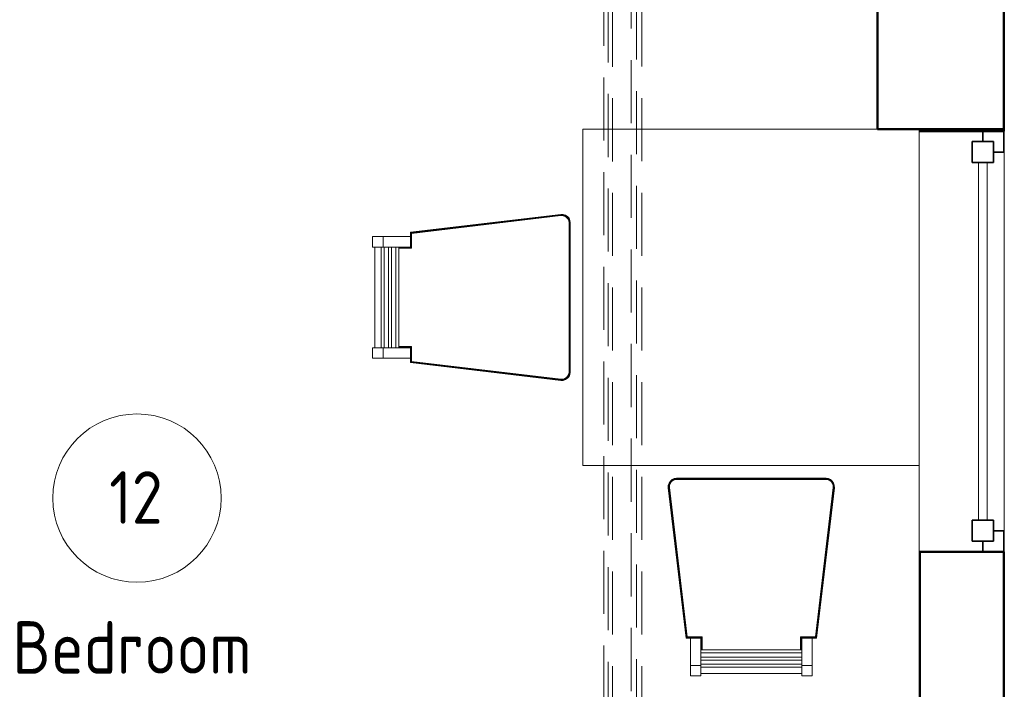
# Model space of a CAD drawing. Header units: millimetres. Extents: x -7237 to 20224, y 4737 to 43478.
# Tile 67 of 88: x 15382 to 17721, y 37044 to 38636. Entities that reach past the tile are written whole.
import ezdxf

# ---------------------------------------------------------------- set-up
doc = ezdxf.new("R2010")
doc.units = ezdxf.units.MM
doc.linetypes.add('ADSK_Штриховая_ш3 п1_5', pattern=[225, 150, -75])
for name, color, linetype, lineweight in [('A-AREA-____-IDEN', 2, 'Continuous', 20), ('A-COLS-____-MCUT', 52, 'Continuous', 50), ('A-COLS-____-OTLN', 52, 'Continuous', 20), ('A-DETL-____-MBND', 5, 'ADSK_Штриховая_ш3 п1_5', 20), ('A-GENM-____-MCUT', 13, 'Continuous', 50), ('A-GENM-____-OTLN', 13, 'Continuous', 20), ('A-GLAZ-____-MCUT', 151, 'Continuous', 35), ('A-GLAZ-____-OTLN', 151, 'Continuous', 20), ('A-WALL-____-MCUT', 113, 'Continuous', 50), ('A-WALL-____-OTLN', 113, 'Continuous', 20), ('I-FURN-____-OTLN', 30, 'Continuous', 20)]:
    doc.layers.add(name, color=color, linetype=linetype, lineweight=lineweight)
doc.styles.add('GOST Common_1', font='GOST_Common.ttf', dxfattribs={"width": 0.9, "height": 125})

# ---------------------------------------------------------------- blocks, each defined once
blk = doc.blocks.new('Прямая форма - 83 new-609501-В_Этаж 02_Водопровод')
at = {"layer": 'A-WALL-____-MCUT', "color": 53}
for p, q in [((4404.6, 0), (4400, 0)), ((4400, 0), (4400, -200)), ((4404.6, -200), (4404.6, 0)), ((7000, 0), (5404.6, 0)), ((5404.6, 0), (5404.6, -200)), ((4400, -200), (4404.6, -200)), ((5404.6, -200), (7000, -200))]:
    blk.add_line(p, q, dxfattribs=at)
blk = doc.blocks.new('Прямая форма - SW - 006-609502-В_Этаж 02_Водопровод')
blk.add_blockref('Прямая форма - 83 new-609501-В_Этаж 02_Водопровод', (0, 0))
blk = doc.blocks.new('Family - WD - 003-609506-В_Этаж 02_Водопровод')
at = {"layer": 'A-GENM-____-MCUT', "lineweight": 9}
for p, q in [((500, 1), (-500, 1)), ((-500, 1), (-500, -201)), ((500, -201), (500, 1)), ((-500, -201), (500, -201))]:
    blk.add_line(p, q, dxfattribs=at)
blk = doc.blocks.new('Прямая форма - 83 new-609536-В_Этаж 02_Водопровод')
at = {"layer": 'A-GLAZ-____-MCUT', "color": 9}
for p, q in [((-425, 25), (-475, 25)), ((-475, 25), (-475, -25)), ((-425, -25), (-425, 25)), ((425, 25), (425, -25)), ((475, 25), (425, 25)), ((475, -25), (475, 25)), ((-475, 0), (-500, 0)), ((-500, 0), (-500, -50)), ((-475, -25), (-475, 0)), ((500, 0), (475, 0)), ((475, 0), (475, -25)), ((500, -50), (500, 0)), ((-475, -25), (-425, -25)), ((-450, -25), (-475, -25)), ((-450, -50), (-450, -25)), ((425, -25), (475, -25)), ((475, -25), (450, -25)), ((450, -25), (450, -50)), ((-500, -50), (-450, -50)), ((450, -50), (500, -50))]:
    blk.add_line(p, q, dxfattribs=at)
at = {"layer": 'A-GLAZ-____-OTLN', "color": 253}
for p, q in [((425, 10), (-425, 10)), ((-425, -10), (425, -10))]:
    blk.add_line(p, q, dxfattribs=at)
blk = doc.blocks.new('Прямая форма - WD - 003-609595-В_Этаж 02_Водопровод')
blk.add_blockref('Прямая форма - 83 new-609536-В_Этаж 02_Водопровод', (500, 50))
blk = doc.blocks.new('Прямая форма - 83 new-609597-В_Этаж 02_Водопровод')
at = {"layer": 'A-COLS-____-MCUT', "color": 53}
for p, q in [((150, 150), (-150, 150)), ((-150, 150), (-150, -150)), ((150, -150), (150, 150)), ((-150, -150), (150, -150))]:
    blk.add_line(p, q, dxfattribs=at)
blk = doc.blocks.new('Прямая форма - CRE - 002-609598-В_Этаж 02_Водопровод')
blk.add_blockref('Прямая форма - 83 new-609597-В_Этаж 02_Водопровод', (0, 0))
blk = doc.blocks.new('Прямая форма - 83 new-608827-В_Этаж 02_Водопровод')
at = {"layer": 'I-FURN-____-OTLN', "color": 253}
for p, q in [((300, 400), (-400, 400)), ((-400, 400), (-400, -400)), ((-810, 154.7), (-452.4, 197.3)), ((-809.8, 154.6), (-452.4, 197.1)), ((-809.4, 154.2), (-452.3, 196.7)), ((-808.8, 153.7), (-452.3, 196.2)), ((-808.1, 153.1), (-452.3, 195.5)), ((-807.4, 152.4), (-452.2, 194.7)), ((-807, 152.1), (-452.2, 194.3)), ((-452.4, 197.3), (-446.8, 197.2)), ((-452.4, 197.3), (-446.8, 197.2)), ((-452.4, 197.3), (-452.4, 197.3)), ((-452.4, 197.3), (-446.8, 197.2)), ((-452.4, 197.3), (-452.4, 197.1)), ((-452.4, 197.1), (-446.8, 197)), ((-452.4, 197.1), (-452.3, 196.7)), ((-452.3, 196.7), (-446.9, 196.6)), ((-452.3, 196.7), (-452.3, 196.2)), ((-452.3, 196.2), (-446.9, 196)), ((-452.3, 196.2), (-452.3, 195.5)), ((-452.3, 195.5), (-447.1, 195.4)), ((-452.3, 195.5), (-452.2, 194.7)), ((-452.2, 194.7), (-447.2, 194.6)), ((-452.2, 194.7), (-452.2, 194.3)), ((-452.2, 194.3), (-447.2, 194.2)), ((-447.2, 194.6), (-447.1, 195.4)), ((-447.2, 194.6), (-442.5, 193.2)), ((-447.2, 194.2), (-447.2, 194.6)), ((-447.2, 194.2), (-442.7, 192.8)), ((-447.1, 195.4), (-446.9, 196)), ((-447.1, 195.4), (-442.2, 193.8)), ((-446.9, 196.6), (-446.8, 197)), ((-446.9, 196.6), (-441.7, 195)), ((-446.9, 196), (-446.9, 196.6)), ((-446.9, 196), (-441.9, 194.5)), ((-446.8, 197.2), (-441.4, 195.5)), ((-446.8, 197.2), (-441.4, 195.5)), ((-446.8, 197.2), (-446.8, 197.2)), ((-446.8, 197.2), (-441.4, 195.5)), ((-446.8, 197), (-446.8, 197.2)), ((-446.8, 197), (-441.5, 195.3)), ((-442.7, 192.8), (-442.5, 193.2)), ((-442.7, 192.8), (-438.7, 190.2)), ((-442.5, 193.2), (-442.2, 193.8)), ((-442.5, 193.2), (-438.5, 190.5)), ((-442.2, 193.8), (-441.9, 194.5)), ((-442.2, 193.8), (-438, 191)), ((-441.9, 194.5), (-441.7, 195)), ((-441.9, 194.5), (-437.5, 191.5)), ((-441.7, 195), (-441.5, 195.3)), ((-441.7, 195), (-437.1, 192)), ((-441.5, 195.3), (-441.4, 195.5)), ((-441.5, 195.3), (-436.9, 192.3)), ((-441.4, 195.5), (-436.7, 192.4)), ((-441.4, 195.5), (-436.7, 192.4)), ((-441.4, 195.5), (-441.4, 195.5)), ((-441.4, 195.5), (-436.7, 192.4)), ((-438.7, 190.2), (-438.5, 190.5)), ((-438.7, 190.2), (-435.7, 186.5)), ((-438.5, 190.5), (-438, 191)), ((-438.5, 190.5), (-435.3, 186.7)), ((-438, 191), (-437.5, 191.5)), ((-438, 191), (-434.7, 187.2)), ((-437.5, 191.5), (-437.1, 192)), ((-437.5, 191.5), (-434.1, 187.5)), ((-437.1, 192), (-436.9, 192.3)), ((-437.1, 192), (-433.6, 187.8)), ((-436.9, 192.3), (-436.7, 192.4)), ((-436.9, 192.3), (-433.3, 188)), ((-436.7, 192.4), (-433.1, 188.2)), ((-436.7, 192.4), (-433.1, 188.2)), ((-436.7, 192.4), (-436.7, 192.4)), ((-436.7, 192.4), (-433.1, 188.1)), ((-435.3, 186.7), (-434.7, 187.2)), ((-434.7, 187.2), (-434.1, 187.5)), ((-434.7, 187.2), (-432.6, 182.5)), ((-434.1, 187.5), (-433.6, 187.8)), ((-434.1, 187.5), (-431.9, 182.7)), ((-433.6, 187.8), (-433.3, 188)), ((-433.6, 187.8), (-431.4, 182.9)), ((-433.3, 188), (-433.1, 188.1)), ((-433.3, 188), (-431, 183)), ((-433.1, 188.2), (-430.8, 183)), ((-433.1, 188.2), (-430.8, 183)), ((-433.1, 188.1), (-433.1, 188.2)), ((-433.1, 188.1), (-430.8, 183)), ((-435.7, 186.5), (-435.3, 186.7)), ((-435.7, 186.5), (-433.7, 182.2)), ((-435.3, 186.7), (-433.3, 182.3)), ((-433.7, 182.2), (-433.3, 182.3)), ((-433.7, 182.2), (-433, 177.3)), ((-433.3, 182.3), (-432.6, 182.5)), ((-433.3, 182.3), (-432.6, 177.3)), ((-433, 177.3), (-432.6, 177.3)), ((-433, 177.3), (-433, -177.3)), ((-432.6, 182.5), (-431.9, 182.7)), ((-432.6, 182.5), (-431.9, 177.3)), ((-432.6, 177.3), (-431.9, 177.3)), ((-432.6, 177.3), (-432.6, -177.3)), ((-431.9, 182.7), (-431.4, 182.9)), ((-431.9, 182.7), (-431.2, 177.4)), ((-431.9, 177.3), (-431.2, 177.4)), ((-431.9, 177.3), (-431.9, -177.3)), ((-431.4, 182.9), (-431, 183)), ((-431.4, 182.9), (-430.6, 177.4)), ((-431.2, 177.4), (-430.6, 177.4)), ((-431.2, 177.4), (-431.2, -177.4)), ((-431, 183), (-430.8, 183)), ((-431, 183), (-430.2, 177.5)), ((-430.8, 183), (-430, 177.5)), ((-430.8, 183), (-430, 177.5)), ((-430.8, 183), (-430.8, 183)), ((-430.8, 183), (-430, 177.5)), ((-430.6, 177.4), (-430.2, 177.5)), ((-430.6, 177.4), (-430.6, -177.4)), ((-430.2, 177.5), (-430, 177.5)), ((-430.2, 177.5), (-430.2, -177.5)), ((-430, 177.5), (-430, 177.5)), ((-430, 177.5), (-430, -177.5)), ((-900, 144.7), (-875, 144.7)), ((-900, 144.7), (-900, 119.7)), ((-875, 144.7), (-810, 144.7)), ((-875, 144.7), (-875, 119.7)), ((-810, 154.7), (-810, 154.8)), ((-810, 144.7), (-810, 154.7)), ((-809.8, 154.6), (-810, 154.7)), ((-810, 144.7), (-810, 119.7)), ((-809.8, 119.5), (-809.8, 154.6)), ((-809.4, 154.2), (-809.8, 154.6)), ((-809.4, 119.1), (-809.4, 154.2)), ((-808.8, 153.7), (-809.4, 154.2)), ((-808.8, 118.5), (-808.8, 153.7)), ((-808.1, 153.1), (-808.8, 153.7)), ((-808.1, 117.8), (-808.1, 153.1)), ((-807.4, 152.4), (-808.1, 153.1)), ((-807.4, 117.1), (-807.4, 152.4)), ((-807, 152.1), (-807.4, 152.4)), ((-807, 116.7), (-807, 152.1)), ((-875, 119.7), (-900, 119.7)), ((-894.1, -119.7), (-894.1, 119.7)), ((-879.2, 119.7), (-879.2, -119.7)), ((-810, 119.7), (-875, 119.7)), ((-872.1, 119.7), (-872.1, -119.7)), ((-862.1, 119.7), (-862.1, -119.7)), ((-854.9, 119.7), (-854.9, -119.7)), ((-844.9, 119.7), (-844.9, -119.7)), ((-837.8, 119.7), (-837.8, -119.7)), ((-837.8, 119.5), (-809.8, 119.5)), ((-837.8, 119.1), (-809.4, 119.1)), ((-837.8, 118.5), (-808.8, 118.5)), ((-837.8, 117.8), (-808.1, 117.8)), ((-837.8, 117.1), (-807.4, 117.1)), ((-810, 119.7), (-810, 119.7)), ((-809.8, 119.5), (-810, 119.7)), ((-809.4, 119.1), (-809.8, 119.5)), ((-808.8, 118.5), (-809.4, 119.1)), ((-808.1, 117.8), (-808.8, 118.5)), ((-807.4, 117.1), (-808.1, 117.8)), ((-807, 116.7), (-807.4, 117.1)), ((-837.8, 116.7), (-807, 116.7)), ((-807, -116.7), (-837.8, -116.7)), ((-807, -116.7), (-807.4, -117.1)), ((-807, -152.1), (-807, -116.7)), ((-900, -119.7), (-875, -119.7)), ((-900, -119.7), (-900, -144.7)), ((-875, -119.7), (-810, -119.7)), ((-875, -119.7), (-875, -144.7)), ((-807.4, -117.1), (-837.8, -117.1)), ((-808.1, -117.8), (-837.8, -117.8)), ((-808.8, -118.5), (-837.8, -118.5)), ((-809.4, -119.1), (-837.8, -119.1)), ((-809.8, -119.5), (-837.8, -119.5)), ((-809.8, -119.5), (-810, -119.7)), ((-810, -119.7), (-810, -119.7)), ((-810, -119.7), (-810, -144.7)), ((-809.4, -119.1), (-809.8, -119.5)), ((-809.8, -154.6), (-809.8, -119.5)), ((-808.8, -118.5), (-809.4, -119.1)), ((-809.4, -154.2), (-809.4, -119.1)), ((-808.1, -117.8), (-808.8, -118.5)), ((-808.8, -153.7), (-808.8, -118.5)), ((-807.4, -117.1), (-808.1, -117.8)), ((-808.1, -153.1), (-808.1, -117.8)), ((-807.4, -152.4), (-807.4, -117.1)), ((-875, -144.7), (-900, -144.7)), ((-810, -144.7), (-875, -144.7)), ((-810, -154.7), (-810, -144.7)), ((-809.8, -154.6), (-810, -154.7)), ((-452.4, -197.3), (-810, -154.7)), ((-810, -154.7), (-810, -154.8)), ((-809.4, -154.2), (-809.8, -154.6)), ((-452.4, -197.1), (-809.8, -154.6)), ((-808.8, -153.7), (-809.4, -154.2)), ((-452.3, -196.7), (-809.4, -154.2)), ((-808.1, -153.1), (-808.8, -153.7)), ((-452.3, -196.2), (-808.8, -153.7)), ((-807.4, -152.4), (-808.1, -153.1)), ((-452.3, -195.5), (-808.1, -153.1)), ((-807, -152.1), (-807.4, -152.4)), ((-452.2, -194.7), (-807.4, -152.4)), ((-452.2, -194.3), (-807, -152.1)), ((-435.7, -186.5), (-438.7, -190.2)), ((-435.3, -186.7), (-438.5, -190.5)), ((-433.7, -182.2), (-435.7, -186.5)), ((-435.7, -186.5), (-435.3, -186.7)), ((-433.3, -182.3), (-435.3, -186.7)), ((-435.3, -186.7), (-434.7, -187.2)), ((-432.6, -182.5), (-434.7, -187.2)), ((-431.9, -182.7), (-434.1, -187.5)), ((-433, -177.3), (-433.7, -182.2)), ((-433.7, -182.2), (-433.3, -182.3)), ((-431.4, -182.9), (-433.6, -187.8)), ((-432.6, -177.3), (-433.3, -182.3)), ((-433.3, -182.3), (-432.6, -182.5)), ((-431, -183), (-433.3, -188)), ((-430.8, -183), (-433.1, -188.2)), ((-430.8, -183), (-433.1, -188.2)), ((-430.8, -183), (-433.1, -188.1)), ((-433, -177.3), (-432.6, -177.3)), ((-431.9, -177.3), (-432.6, -182.5)), ((-432.6, -177.3), (-431.9, -177.3)), ((-432.6, -182.5), (-431.9, -182.7)), ((-431.9, -177.3), (-431.2, -177.4)), ((-431.2, -177.4), (-431.9, -182.7)), ((-431.9, -182.7), (-431.4, -182.9)), ((-430.6, -177.4), (-431.4, -182.9)), ((-431.4, -182.9), (-431, -183)), ((-431.2, -177.4), (-430.6, -177.4)), ((-430.2, -177.5), (-431, -183)), ((-431, -183), (-430.8, -183)), ((-430, -177.5), (-430.8, -183)), ((-430, -177.5), (-430.8, -183)), ((-430, -177.5), (-430.8, -183)), ((-430.8, -183), (-430.8, -183)), ((-430.6, -177.4), (-430.2, -177.5)), ((-430.2, -177.5), (-430, -177.5)), ((-430, -177.5), (-430, -177.5)), ((-452.3, -196.7), (-452.4, -197.1)), ((-446.8, -197), (-452.4, -197.1)), ((-452.4, -197.1), (-452.4, -197.3)), ((-446.8, -197.2), (-452.4, -197.3)), ((-446.8, -197.2), (-452.4, -197.3)), ((-446.8, -197.2), (-452.4, -197.3)), ((-452.4, -197.3), (-452.4, -197.3)), ((-452.2, -194.7), (-452.3, -195.5)), ((-447.1, -195.4), (-452.3, -195.5)), ((-452.3, -195.5), (-452.3, -196.2)), ((-446.9, -196), (-452.3, -196.2)), ((-452.3, -196.2), (-452.3, -196.7)), ((-446.9, -196.6), (-452.3, -196.7)), ((-447.2, -194.2), (-452.2, -194.3)), ((-452.2, -194.3), (-452.2, -194.7)), ((-447.2, -194.6), (-452.2, -194.7)), ((-442.7, -192.8), (-447.2, -194.2)), ((-442.5, -193.2), (-447.2, -194.6)), ((-447.2, -194.2), (-447.2, -194.6)), ((-447.2, -194.6), (-447.1, -195.4)), ((-442.2, -193.8), (-447.1, -195.4)), ((-447.1, -195.4), (-446.9, -196)), ((-441.9, -194.5), (-446.9, -196)), ((-441.7, -195), (-446.9, -196.6)), ((-446.9, -196), (-446.9, -196.6)), ((-446.9, -196.6), (-446.8, -197)), ((-441.5, -195.3), (-446.8, -197)), ((-441.4, -195.5), (-446.8, -197.2)), ((-441.4, -195.5), (-446.8, -197.2)), ((-441.4, -195.5), (-446.8, -197.2)), ((-446.8, -197), (-446.8, -197.2)), ((-446.8, -197.2), (-446.8, -197.2)), ((-438.7, -190.2), (-442.7, -192.8)), ((-442.7, -192.8), (-442.5, -193.2)), ((-438.5, -190.5), (-442.5, -193.2)), ((-442.5, -193.2), (-442.2, -193.8)), ((-438, -191), (-442.2, -193.8)), ((-442.2, -193.8), (-441.9, -194.5)), ((-437.5, -191.5), (-441.9, -194.5)), ((-441.9, -194.5), (-441.7, -195)), ((-437.1, -192), (-441.7, -195)), ((-441.7, -195), (-441.5, -195.3)), ((-436.9, -192.3), (-441.5, -195.3)), ((-441.5, -195.3), (-441.4, -195.5)), ((-436.7, -192.4), (-441.4, -195.5)), ((-436.7, -192.4), (-441.4, -195.5)), ((-436.7, -192.4), (-441.4, -195.5)), ((-441.4, -195.5), (-441.4, -195.5)), ((-438.7, -190.2), (-438.5, -190.5)), ((-438.5, -190.5), (-438, -191)), ((-434.7, -187.2), (-438, -191)), ((-438, -191), (-437.5, -191.5)), ((-434.1, -187.5), (-437.5, -191.5)), ((-437.5, -191.5), (-437.1, -192)), ((-433.6, -187.8), (-437.1, -192)), ((-437.1, -192), (-436.9, -192.3)), ((-433.3, -188), (-436.9, -192.3)), ((-436.9, -192.3), (-436.7, -192.4)), ((-433.1, -188.1), (-436.7, -192.4)), ((-433.1, -188.2), (-436.7, -192.4)), ((-433.1, -188.2), (-436.7, -192.4)), ((-436.7, -192.4), (-436.7, -192.4)), ((-434.7, -187.2), (-434.1, -187.5)), ((-434.1, -187.5), (-433.6, -187.8)), ((-433.6, -187.8), (-433.3, -188)), ((-433.3, -188), (-433.1, -188.1)), ((-433.1, -188.1), (-433.1, -188.2)), ((399, -400), (-400, -400)), ((-197.2, -446.8), (-195.5, -441.4)), ((-197.2, -446.8), (-195.5, -441.4)), ((-197.2, -446.8), (-195.5, -441.4)), ((-197, -446.8), (-195.3, -441.5)), ((-196.6, -446.9), (-195, -441.7)), ((-196, -446.9), (-194.5, -441.9)), ((-195.5, -441.4), (-192.4, -436.7)), ((-195.5, -441.4), (-192.4, -436.7)), ((-195.5, -441.4), (-192.4, -436.7)), ((-195.5, -441.4), (-195.5, -441.4)), ((-195.3, -441.5), (-195.5, -441.4)), ((-195.4, -447.1), (-193.8, -442.2)), ((-195.3, -441.5), (-192.3, -436.9)), ((-195, -441.7), (-195.3, -441.5)), ((-195, -441.7), (-192, -437.1)), ((-194.5, -441.9), (-195, -441.7)), ((-194.6, -447.2), (-193.2, -442.5)), ((-194.5, -441.9), (-191.5, -437.5)), ((-193.8, -442.2), (-194.5, -441.9)), ((-194.2, -447.2), (-192.8, -442.7)), ((-193.8, -442.2), (-191, -438)), ((-193.2, -442.5), (-193.8, -442.2)), ((-193.2, -442.5), (-190.5, -438.5)), ((-192.8, -442.7), (-193.2, -442.5)), ((-192.8, -442.7), (-190.2, -438.7)), ((-192.4, -436.7), (-188.2, -433.1)), ((-192.4, -436.7), (-188.2, -433.1)), ((-192.4, -436.7), (-188.1, -433.1)), ((-192.4, -436.7), (-192.4, -436.7)), ((-192.3, -436.9), (-192.4, -436.7)), ((-192.3, -436.9), (-188, -433.3)), ((-192, -437.1), (-192.3, -436.9)), ((-192, -437.1), (-187.8, -433.6)), ((-191.5, -437.5), (-192, -437.1)), ((-191.5, -437.5), (-187.5, -434.1)), ((-191, -438), (-191.5, -437.5)), ((-191, -438), (-187.2, -434.7)), ((-190.5, -438.5), (-191, -438)), ((-190.5, -438.5), (-186.7, -435.3)), ((-190.2, -438.7), (-190.5, -438.5)), ((-190.2, -438.7), (-186.5, -435.7)), ((-188.2, -433.1), (-183, -430.8)), ((-188.2, -433.1), (-183, -430.8)), ((-188.1, -433.1), (-188.2, -433.1)), ((-188.1, -433.1), (-183, -430.8)), ((-188, -433.3), (-188.1, -433.1)), ((-188, -433.3), (-183, -431)), ((-187.8, -433.6), (-188, -433.3)), ((-187.8, -433.6), (-182.9, -431.4)), ((-187.5, -434.1), (-187.8, -433.6)), ((-187.5, -434.1), (-182.7, -431.9)), ((-187.2, -434.7), (-187.5, -434.1)), ((-187.2, -434.7), (-182.5, -432.6)), ((-186.7, -435.3), (-187.2, -434.7)), ((-186.7, -435.3), (-182.3, -433.3)), ((-186.5, -435.7), (-186.7, -435.3)), ((-186.5, -435.7), (-182.2, -433.7)), ((-183, -430.8), (-177.5, -430)), ((-183, -430.8), (-177.5, -430)), ((-183, -430.8), (-177.5, -430)), ((-183, -431), (-177.5, -430.2)), ((-183, -430.8), (-183, -430.8)), ((-183, -431), (-183, -430.8)), ((-182.9, -431.4), (-183, -431)), ((-182.9, -431.4), (-177.4, -430.6)), ((-182.7, -431.9), (-182.9, -431.4)), ((-182.7, -431.9), (-177.4, -431.2)), ((-182.5, -432.6), (-182.7, -431.9)), ((-182.5, -432.6), (-177.3, -431.9)), ((-182.3, -433.3), (-182.5, -432.6)), ((-182.3, -433.3), (-177.3, -432.6)), ((-182.2, -433.7), (-182.3, -433.3)), ((-182.2, -433.7), (-177.3, -433)), ((-177.5, -430), (-177.5, -430)), ((-177.5, -430), (177.5, -430)), ((-177.5, -430.2), (-177.5, -430)), ((-177.5, -430.2), (177.5, -430.2)), ((-177.4, -430.6), (-177.5, -430.2)), ((-177.4, -430.6), (177.4, -430.6)), ((-177.4, -431.2), (-177.4, -430.6)), ((-177.4, -431.2), (177.4, -431.2)), ((-177.3, -431.9), (-177.4, -431.2)), ((-177.3, -431.9), (177.3, -431.9)), ((-177.3, -432.6), (-177.3, -431.9)), ((-177.3, -432.6), (177.3, -432.6)), ((-177.3, -433), (-177.3, -432.6)), ((-177.3, -433), (177.3, -433)), ((177.3, -431.9), (177.4, -431.2)), ((177.3, -431.9), (182.5, -432.6)), ((177.3, -432.6), (177.3, -431.9)), ((177.3, -432.6), (182.3, -433.3)), ((177.3, -433), (177.3, -432.6)), ((177.3, -433), (182.2, -433.7)), ((177.4, -430.6), (177.5, -430.2)), ((177.4, -430.6), (182.9, -431.4)), ((177.4, -431.2), (177.4, -430.6)), ((177.4, -431.2), (182.7, -431.9)), ((177.5, -430), (183, -430.8)), ((177.5, -430), (183, -430.8)), ((177.5, -430), (177.5, -430)), ((177.5, -430), (183, -430.8)), ((177.5, -430.2), (177.5, -430)), ((177.5, -430.2), (183, -431)), ((182.2, -433.7), (182.3, -433.3)), ((182.2, -433.7), (186.5, -435.7)), ((182.3, -433.3), (182.5, -432.6)), ((182.3, -433.3), (186.7, -435.3)), ((182.5, -432.6), (182.7, -431.9)), ((182.5, -432.6), (187.2, -434.7)), ((182.7, -431.9), (182.9, -431.4)), ((182.7, -431.9), (187.5, -434.1)), ((182.9, -431.4), (183, -431)), ((182.9, -431.4), (187.8, -433.6)), ((183, -430.8), (188.2, -433.1)), ((183, -430.8), (188.2, -433.1)), ((183, -430.8), (183, -430.8)), ((183, -430.8), (188.1, -433.1)), ((183, -431), (183, -430.8)), ((183, -431), (188, -433.3)), ((186.5, -435.7), (186.7, -435.3)), ((186.5, -435.7), (190.2, -438.7)), ((186.7, -435.3), (187.2, -434.7)), ((186.7, -435.3), (190.5, -438.5)), ((187.2, -434.7), (187.5, -434.1)), ((187.2, -434.7), (191, -438)), ((187.5, -434.1), (187.8, -433.6)), ((187.5, -434.1), (191.5, -437.5)), ((187.8, -433.6), (188, -433.3)), ((187.8, -433.6), (192, -437.1)), ((188, -433.3), (188.1, -433.1)), ((188, -433.3), (192.3, -436.9)), ((188.1, -433.1), (188.2, -433.1)), ((188.1, -433.1), (192.4, -436.7)), ((188.2, -433.1), (192.4, -436.7)), ((188.2, -433.1), (192.4, -436.7)), ((190.2, -438.7), (190.5, -438.5)), ((190.2, -438.7), (192.8, -442.7)), ((190.5, -438.5), (191, -438)), ((190.5, -438.5), (193.2, -442.5)), ((191, -438), (191.5, -437.5)), ((191, -438), (193.8, -442.2)), ((191.5, -437.5), (192, -437.1)), ((191.5, -437.5), (194.5, -441.9)), ((192, -437.1), (192.3, -436.9)), ((192, -437.1), (195, -441.7)), ((192.3, -436.9), (192.4, -436.7)), ((192.3, -436.9), (195.3, -441.5)), ((192.4, -436.7), (195.5, -441.4)), ((192.4, -436.7), (195.5, -441.4)), ((192.4, -436.7), (192.4, -436.7)), ((192.4, -436.7), (195.5, -441.4)), ((192.8, -442.7), (193.2, -442.5)), ((192.8, -442.7), (194.2, -447.2)), ((193.2, -442.5), (193.8, -442.2)), ((193.2, -442.5), (194.6, -447.2)), ((193.8, -442.2), (194.5, -441.9)), ((193.8, -442.2), (195.4, -447.1)), ((194.5, -441.9), (195, -441.7)), ((194.5, -441.9), (196, -446.9)), ((195, -441.7), (195.3, -441.5)), ((195, -441.7), (196.6, -446.9)), ((195.3, -441.5), (195.5, -441.4)), ((195.3, -441.5), (197, -446.8)), ((195.5, -441.4), (197.2, -446.8)), ((195.5, -441.4), (197.2, -446.8)), ((195.5, -441.4), (195.5, -441.4)), ((195.5, -441.4), (197.2, -446.8)), ((-197.3, -452.4), (-197.2, -446.8)), ((-197.3, -452.4), (-197.2, -446.8)), ((-197.3, -452.4), (-197.2, -446.8)), ((-154.7, -810), (-197.3, -452.4)), ((-197.3, -452.4), (-197.3, -452.4)), ((-197.1, -452.4), (-197.3, -452.4)), ((-197.2, -446.8), (-197.2, -446.8)), ((-197, -446.8), (-197.2, -446.8)), ((-197.1, -452.4), (-197, -446.8)), ((-196.7, -452.3), (-197.1, -452.4)), ((-154.6, -809.8), (-197.1, -452.4)), ((-196.6, -446.9), (-197, -446.8)), ((-196.7, -452.3), (-196.6, -446.9)), ((-154.2, -809.4), (-196.7, -452.3)), ((-196.2, -452.3), (-196.7, -452.3)), ((-196, -446.9), (-196.6, -446.9)), ((-196.2, -452.3), (-196, -446.9)), ((-153.7, -808.8), (-196.2, -452.3)), ((-195.5, -452.3), (-196.2, -452.3)), ((-195.4, -447.1), (-196, -446.9)), ((-195.5, -452.3), (-195.4, -447.1)), ((-194.7, -452.2), (-195.5, -452.3)), ((-153.1, -808.1), (-195.5, -452.3)), ((-194.6, -447.2), (-195.4, -447.1)), ((-194.7, -452.2), (-194.6, -447.2)), ((-152.4, -807.4), (-194.7, -452.2)), ((-194.3, -452.2), (-194.7, -452.2)), ((-194.2, -447.2), (-194.6, -447.2)), ((-194.3, -452.2), (-194.2, -447.2)), ((-152.1, -807), (-194.3, -452.2)), ((194.3, -452.2), (152.1, -807)), ((194.7, -452.2), (152.4, -807.4)), ((195.5, -452.3), (153.1, -808.1)), ((196.2, -452.3), (153.7, -808.8)), ((196.7, -452.3), (154.2, -809.4)), ((197.1, -452.4), (154.6, -809.8)), ((197.3, -452.4), (154.7, -810)), ((194.2, -447.2), (194.6, -447.2)), ((194.2, -447.2), (194.3, -452.2)), ((194.7, -452.2), (194.3, -452.2)), ((194.6, -447.2), (195.4, -447.1)), ((194.6, -447.2), (194.7, -452.2)), ((195.5, -452.3), (194.7, -452.2)), ((195.4, -447.1), (196, -446.9)), ((195.4, -447.1), (195.5, -452.3)), ((196.2, -452.3), (195.5, -452.3)), ((196, -446.9), (196.6, -446.9)), ((196, -446.9), (196.2, -452.3)), ((196.7, -452.3), (196.2, -452.3)), ((196.6, -446.9), (197, -446.8)), ((196.6, -446.9), (196.7, -452.3)), ((197.1, -452.4), (196.7, -452.3)), ((197, -446.8), (197.2, -446.8)), ((197, -446.8), (197.1, -452.4)), ((197.3, -452.4), (197.1, -452.4)), ((197.2, -446.8), (197.3, -452.4)), ((197.2, -446.8), (197.3, -452.4)), ((197.2, -446.8), (197.2, -446.8)), ((197.2, -446.8), (197.3, -452.4)), ((197.3, -452.4), (197.3, -452.4)), ((-154.7, -810), (-154.8, -810)), ((-154.6, -809.8), (-154.7, -810)), ((-144.7, -810), (-154.7, -810)), ((-154.2, -809.4), (-154.6, -809.8)), ((-119.5, -809.8), (-154.6, -809.8)), ((-153.7, -808.8), (-154.2, -809.4)), ((-119.1, -809.4), (-154.2, -809.4)), ((-153.1, -808.1), (-153.7, -808.8)), ((-118.5, -808.8), (-153.7, -808.8)), ((-152.4, -807.4), (-153.1, -808.1)), ((-117.8, -808.1), (-153.1, -808.1)), ((-152.1, -807), (-152.4, -807.4)), ((-117.1, -807.4), (-152.4, -807.4)), ((-116.7, -807), (-152.1, -807)), ((-144.7, -875), (-144.7, -810)), ((-144.7, -810), (-119.7, -810)), ((-119.5, -809.8), (-119.7, -810)), ((-119.7, -810), (-119.7, -875)), ((-119.7, -810), (-119.7, -810)), ((-119.1, -809.4), (-119.5, -809.8)), ((-119.5, -837.8), (-119.5, -809.8)), ((-118.5, -808.8), (-119.1, -809.4)), ((-119.1, -837.8), (-119.1, -809.4)), ((-117.8, -808.1), (-118.5, -808.8)), ((-118.5, -837.8), (-118.5, -808.8)), ((-117.1, -807.4), (-117.8, -808.1)), ((-117.8, -837.8), (-117.8, -808.1)), ((-116.7, -807), (-117.1, -807.4)), ((-117.1, -837.8), (-117.1, -807.4)), ((-116.7, -837.8), (-116.7, -807)), ((152.1, -807), (116.7, -807)), ((116.7, -807), (117.1, -807.4)), ((116.7, -807), (116.7, -837.8)), ((152.4, -807.4), (117.1, -807.4)), ((117.1, -807.4), (117.8, -808.1)), ((117.1, -807.4), (117.1, -837.8)), ((153.1, -808.1), (117.8, -808.1)), ((117.8, -808.1), (118.5, -808.8)), ((117.8, -808.1), (117.8, -837.8)), ((153.7, -808.8), (118.5, -808.8)), ((118.5, -808.8), (119.1, -809.4)), ((118.5, -808.8), (118.5, -837.8)), ((154.2, -809.4), (119.1, -809.4)), ((119.1, -809.4), (119.5, -809.8)), ((119.1, -809.4), (119.1, -837.8)), ((154.6, -809.8), (119.5, -809.8)), ((119.5, -809.8), (119.7, -810)), ((119.5, -809.8), (119.5, -837.8)), ((119.7, -875), (119.7, -810)), ((119.7, -810), (144.7, -810)), ((119.7, -810), (119.7, -810)), ((144.7, -810), (144.7, -875)), ((154.7, -810), (144.7, -810)), ((152.1, -807), (152.4, -807.4)), ((152.4, -807.4), (153.1, -808.1)), ((153.1, -808.1), (153.7, -808.8)), ((153.7, -808.8), (154.2, -809.4)), ((154.2, -809.4), (154.6, -809.8)), ((154.6, -809.8), (154.7, -810)), ((154.7, -810), (154.8, -810)), ((-119.7, -837.8), (119.7, -837.8)), ((-119.7, -844.9), (119.7, -844.9)), ((-119.7, -854.9), (119.7, -854.9)), ((-119.7, -862.1), (119.7, -862.1)), ((-144.7, -900), (-144.7, -875)), ((-144.7, -875), (-119.7, -875)), ((-119.7, -872.1), (119.7, -872.1)), ((-119.7, -875), (-119.7, -900)), ((-119.7, -879.2), (119.7, -879.2)), ((119.7, -900), (119.7, -875)), ((119.7, -875), (144.7, -875)), ((144.7, -875), (144.7, -900)), ((-144.7, -900), (-119.7, -900)), ((119.7, -894.1), (-119.7, -894.1)), ((119.7, -900), (144.7, -900))]:
    blk.add_line(p, q, dxfattribs=at)
blk = doc.blocks.new('Прямая форма - FU - 052-609881-В_Этаж 02_Водопровод')
blk.add_blockref('Прямая форма - 83 new-608827-В_Этаж 02_Водопровод', (0, 0))
blk = doc.blocks.new('83 new_ifc_RVT-1-В_Этаж 02_Водопровод')
at = {"layer": 'A-COLS-____-OTLN', "color": 253, "lineweight": 20}
blk.add_blockref('Прямая форма - CRE - 002-609598-В_Этаж 02_Водопровод', (30060.3, 38525.8), dxfattribs=at)
at = {"layer": 'A-GENM-____-OTLN', "color": 253, "lineweight": 20, "rotation": 270}
blk.add_blockref('Family - WD - 003-609506-В_Этаж 02_Водопровод', (30210.3, 37871.2), dxfattribs=at)
at = {"layer": 'A-GLAZ-____-OTLN', "color": 253, "lineweight": 20, "rotation": 90}
blk.add_blockref('Прямая форма - WD - 003-609595-В_Этаж 02_Водопровод', (30210.3, 37371.2), dxfattribs=at)
at = {"layer": 'A-WALL-____-OTLN', "color": 253, "lineweight": 20, "rotation": 270}
blk.add_blockref('Прямая форма - SW - 006-609502-В_Этаж 02_Водопровод', (30210.3, 42775.8), dxfattribs=at)
at = {"layer": 'I-FURN-____-OTLN', "color": 253, "lineweight": 20}
blk.add_blockref('Прямая форма - FU - 052-609881-В_Этаж 02_Водопровод', (29610.3, 37975.8), dxfattribs=at)
blk = doc.blocks.new('ADSK_M_Помещения - Номер Имя-152985-В_Этаж 02_Водопровод')
at = {"layer": 'A-AREA-____-IDEN'}
blk.add_circle((0, 0), 4, dxfattribs=at)

msp = doc.modelspace()

# ---------------------------------------------------------------- linework, layer by layer
at = {"layer": 'A-DETL-____-MBND', "color": 220}
for p, q in [((16770.2, 42323.6), (16770.2, 35824.2)), ((16790.2, 35824.2), (16790.2, 42323.6)), ((16780.2, 35834.5), (16780.2, 42055.3))]:
    msp.add_line(p, q, dxfattribs=at)
at = {"layer": 'A-DETL-____-MBND', "color": 150}
for p, q in [((16834.7, 41915), (16834.7, 35822)), ((16847.2, 35841), (16847.2, 41895)), ((16859.7, 35824.5), (16859.7, 41915))]:
    msp.add_line(p, q, dxfattribs=at)

# ---------------------------------------------------------------- block references
at = {"lineweight": 9}
msp.add_blockref('83 new_ifc_RVT-1-В_Этаж 02_Водопровод', (-12490.1, 0), dxfattribs=at)
at = {"layer": 'A-AREA-____-IDEN', "xscale": 49.99999999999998, "yscale": 49.99999999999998, "zscale": 49.99999999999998}
msp.add_blockref('ADSK_M_Помещения - Номер Имя-152985-В_Этаж 02_Водопровод', (15660.7, 37498.7), dxfattribs=at)

# ---------------------------------------------------------------- texts
at = {"layer": 'A-AREA-____-IDEN', "lineweight": 9, "char_height": 125, "attachment_point": 1, "style": 'GOST Common_1'}
for s, insert, width in [('12', (15594.7, 37562.5), 165.949), ('Bedroom', (15364.9, 37206.1), 707.088)]:
    msp.add_mtext(s, dxfattribs=dict(at, insert=insert, width=width))

doc.saveas('drawing.dxf')
